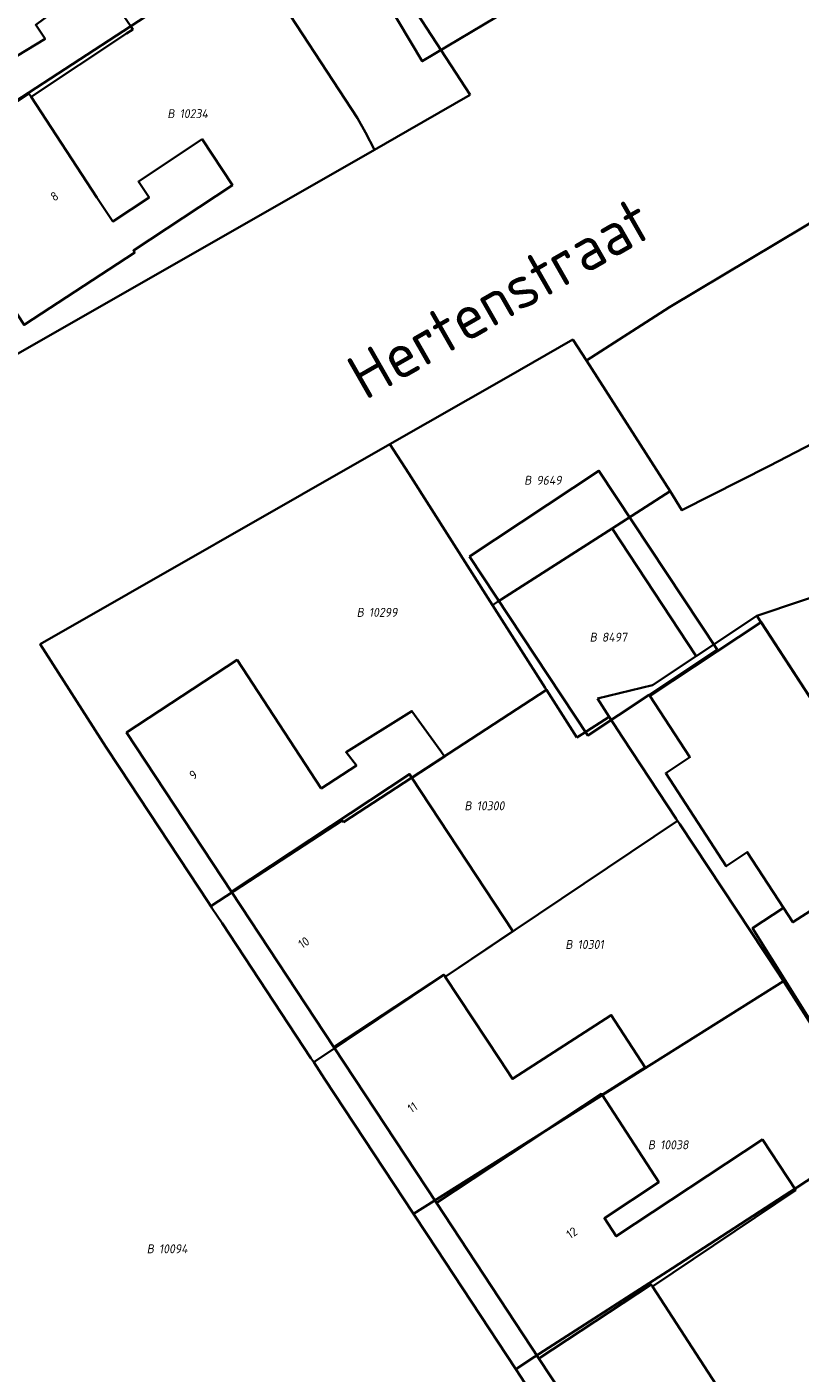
# Model space of a CAD drawing. Header units: metres. Extents: x 154989 to 155512, y 461341 to 461832.
# Tile 33 of 46: x 155305 to 155336, y 461584 to 461638. Entities that reach past the tile are written whole.
import ezdxf
from ezdxf.enums import TextEntityAlignment as Align
from ezdxf.lldxf.tags import DXFTag

# ---------------------------------------------------------------- set-up
doc = ezdxf.new("R2010")
doc.units = ezdxf.units.M
doc.layers.add('B-WE-KG-GRENS_PERCEEL-S', color=150, linetype='Continuous', lineweight=25, true_color=0x007fff, plot=False)
for name, color, linetype, lineweight in [('B-WE-OG-BEBOUWING-G', 7, 'Continuous', 35), ('B-WE-OG-BEBOUWING_HUISNUMMER-T18', 10, 'Continuous', 18), ('X-XX-AL-T18', 10, 'Continuous', 18)]:
    doc.layers.add(name, color=color, linetype=linetype, lineweight=lineweight)
doc.layers.add('N-WE-KG-GRENS_KADASTRAAL-G', color=150, linetype='KG-KADASTRAAL-SO', lineweight=35, true_color=0x007fff)
doc.styles.add('NLCS-ISO', font='NLCS-ISO.ttf')
doc.styles.add('NLCS-ISO-M1000-T18', font='NLCS-ISO.ttf', dxfattribs={"height": 1.8})
doc.styles.add('NLCS-ISO-M200-T18', font='NLCS-ISO.ttf', dxfattribs={"height": 0.36})
tags = doc.linetypes.add('KG-KADASTRAAL-SO', pattern='A,5.5,-2,["K",Standard,S=1.8,R=0,X=0,Y=-0.9],-2,5.5,-2,[5,NLCS.SHX,S=0.75,R=0,X=0,Y=0],-2', length=19).pattern_tags.tags
tags[6] = DXFTag(74, 10)

# ---------------------------------------------------------------- blocks, each defined once
blk = doc.blocks.new('SKG-PERCEELNUMMER-SO')
at = {"style": 'NLCS-ISO', "oblique": 10, "flags": 1}
for tag, p in [('GEMEENTECODE', (0, 2.55)), ('PERCEELGROOTTE', (0, -2.45))]:
    blk.add_attdef(tag, text='', height=1.8, dxfattribs=at).set_placement(p, align=Align.MIDDLE_CENTER)
at = {"style": 'NLCS-ISO', "oblique": 10}
blk.add_attdef('SECTIE', text='', height=1.8, dxfattribs=at).set_placement((-0.5, 0), align=Align.MIDDLE_RIGHT)
blk.add_attdef('PERCEELNUMMER', text='', height=1.8, dxfattribs=at).set_placement((0.5, 0), align=Align.MIDDLE_LEFT)

msp = doc.modelspace()

# ---------------------------------------------------------------- linework, layer by layer
at = {"layer": 'B-WE-OG-BEBOUWING-G', "flags": 128}
for points in [[(155324.308, 461638.557), (155324.185, 461638.757), (155315.014, 461653.666), (155310.581, 461650.856), (155314.661, 461644.937), (155315.485, 461645.45), (155320.833, 461636.484)], [(155305.086, 461635.054), (155308.922, 461637.6), (155309.179, 461637.771), (155309.111, 461637.871), (155307.787, 461639.817), (155305.273, 461637.952), (155305.652, 461637.385), (155304.154, 461636.479), (155301.025, 461641.26), (155300.893, 461641.462), (155296.48, 461638.569), (155300.593, 461632.297), (155304.999, 461635.186)], [(155307.734, 461631.008), (155305.086, 461635.054), (155304.999, 461635.186), (155300.593, 461632.297), (155304.803, 461625.877), (155309.258, 461628.79), (155309.206, 461628.87), (155313.194, 461631.503), (155311.975, 461633.349), (155309.407, 461631.654), (155309.839, 461631.005), (155308.379, 461630.041)], [(155322.736, 461616.558), (155327.5, 461609.362), (155329.969, 461610.996), (155332.715, 461612.814), (155327.951, 461620.01)], [(155340.399, 461604.826), (155334.482, 461613.911), (155330.002, 461610.946), (155331.613, 461608.48), (155330.644, 461607.847), (155333.074, 461604.093), (155333.922, 461604.663), (155335.385, 461602.423), (155335.763, 461601.844)], [(155316.77, 461607.226), (155313.382, 461612.396), (155308.932, 461609.471), (155313.151, 461603.071), (155320.325, 461607.801), (155320.421, 461607.656), (155321.738, 461608.51), (155321.578, 461608.732), (155320.421, 461610.34), (155317.772, 461608.682), (155318.186, 461608.143)], [(155324.49, 461601.48), (155320.421, 461607.656), (155320.325, 461607.801), (155313.151, 461603.071), (155317.28, 461596.81), (155321.711, 461599.732), (155321.764, 461599.651)], [(155339.686, 461592.725), (155341.121, 461593.641), (155342.447, 461594.487), (155344.977, 461596.102), (155345.761, 461596.602), (155340.399, 461604.826), (155335.763, 461601.844), (155335.385, 461602.423), (155334.134, 461601.607), (155335.658, 461599.169)], [(155328.081, 461594.898), (155329.811, 461596.001), (155328.445, 461598.11), (155324.469, 461595.535), (155323.964, 461596.315), (155321.764, 461599.651), (155321.711, 461599.732), (155317.28, 461596.81), (155321.408, 461590.548), (155328.058, 461594.933)], [(155335.872, 461591.062), (155334.53, 461593.095), (155328.647, 461589.209), (155328.169, 461589.933), (155330.359, 461591.379), (155328.081, 461594.898), (155328.058, 461594.933), (155321.408, 461590.548), (155325.536, 461584.287), (155330.055, 461587.266), (155330.107, 461587.187)], [(155325.536, 461584.287), (155329.755, 461577.888), (155330.867, 461578.612), (155332.533, 461576.123), (155335.877, 461578.293), (155330.107, 461587.187), (155330.055, 461587.266)]]:
    msp.add_lwpolyline(points, close=True, dxfattribs=at)
at = {"layer": 'N-WE-KG-GRENS_KADASTRAAL-G', "ltscale": 0.2, "flags": 128}
for points in [[(155330.785, 461626.588), (155355.771, 461641.521)], [(155299.692, 461631.789), (155313.797, 461640.973)], [(155318.547, 461633.615), (155318.234, 461634.192), (155313.797, 461640.973)], [(155319.07, 461640.803), (155322.772, 461635.142)], [(155322.772, 461635.142), (155320.249, 461633.687)], [(155318.547, 461633.615), (155318.92, 461632.928)], [(155320.249, 461633.687), (155318.92, 461632.928)], [(155318.92, 461632.928), (155304.38, 461624.624)], [(155327.445, 461624.446), (155330.785, 461626.588)], [(155319.537, 461621.08), (155324.214, 461623.753), (155326.903, 461625.291)], [(155327.445, 461624.446), (155326.903, 461625.291)], [(155330.821, 461619.183), (155327.445, 461624.446)], [(155342.183, 461624.03), (155334.82, 461620.208)], [(155308.097, 461608.901), (155305.456, 461613.029), (155319.537, 461621.08)], [(155319.537, 461621.08), (155320.291, 461619.9)], [(155323.663, 461614.604), (155320.291, 461619.9)], [(155330.821, 461619.183), (155331.29, 461618.42), (155334.82, 461620.208)], [(155330.821, 461619.183), (155328.479, 461617.685)], [(155328.479, 461617.685), (155323.863, 461614.731), (155323.663, 461614.604)], [(155331.864, 461612.554), (155328.479, 461617.685)], [(155341.625, 461616.627), (155334.306, 461614.172)], [(155323.663, 461614.604), (155325.788, 461611.269)], [(155334.306, 461614.172), (155331.864, 461612.554)], [(155334.306, 461614.172), (155339.675, 461605.937)], [(155331.864, 461612.554), (155330.103, 461611.385), (155327.894, 461610.845)], [(155325.836, 461611.193), (155317.665, 461605.868)], [(155325.788, 461611.269), (155325.836, 461611.193)], [(155325.836, 461611.193), (155327.059, 461609.273)], [(155328.364, 461610.108), (155327.894, 461610.845)], [(155328.364, 461610.108), (155327.275, 461609.411)], [(155328.906, 461609.256), (155328.364, 461610.108)], [(155327.275, 461609.411), (155327.059, 461609.273)], [(155331.064, 461605.997), (155328.906, 461609.256)], [(155308.097, 461608.901), (155308.647, 461608.066)], [(155308.647, 461608.066), (155312.225, 461602.639)], [(155317.616, 461605.943), (155312.322, 461602.492)], [(155317.616, 461605.943), (155317.665, 461605.868)], [(155321.764, 461599.651), (155331.114, 461605.922)], [(155331.114, 461605.922), (155331.064, 461605.997)], [(155331.204, 461605.786), (155331.114, 461605.922)], [(155335.19, 461599.77), (155331.204, 461605.786)], [(155312.322, 461602.492), (155312.225, 461602.639)], [(155312.382, 461602.401), (155312.322, 461602.492)], [(155312.775, 461601.804), (155312.382, 461602.401)], [(155312.775, 461601.804), (155316.353, 461596.378)], [(155316.466, 461596.206), (155321.714, 461599.726)], [(155335.378, 461599.474), (155320.482, 461590.116)], [(155321.714, 461599.726), (155321.764, 461599.651)], [(155335.19, 461599.77), (155335.378, 461599.474)], [(155335.378, 461599.474), (155335.407, 461599.429)], [(155335.407, 461599.429), (155339.686, 461592.725)], [(155316.466, 461596.206), (155316.353, 461596.378)], [(155316.904, 461595.543), (155316.466, 461596.206)], [(155316.904, 461595.543), (155320.482, 461590.116)], [(155335.912, 461591.17), (155338.176, 461592.64), (155338.581, 461592.012)], [(155330.906, 461587.923), (155335.912, 461591.17)], [(155321.032, 461589.281), (155320.482, 461590.116)], [(155321.032, 461589.281), (155324.61, 461583.854)], [(155330.906, 461587.923), (155325.361, 461584.349)], [(155324.61, 461583.854), (155325.361, 461584.349)], [(155324.61, 461583.854), (155325.16, 461583.02), (155331.551, 461573.419), (155339.697, 461577.686), (155345.778, 461580.852)]]:
    msp.add_lwpolyline(points, dxfattribs=at)

# ---------------------------------------------------------------- block references
at = {"layer": 'B-WE-KG-GRENS_PERCEEL-S', "xscale": 0.2, "yscale": 0.2, "zscale": 0.2}
for p, values in [((155310.966, 461634.378), {'PERCEELNUMMER': '10234', 'SECTIE': 'B'}), ((155325.335, 461619.626), {'PERCEELNUMMER': '9649', 'SECTIE': 'B'}), ((155318.588, 461614.311), {'PERCEELNUMMER': '10299', 'SECTIE': 'B'}), ((155327.971, 461613.313), {'PERCEELNUMMER': '8497', 'SECTIE': 'B'}), ((155322.928, 461606.528), {'PERCEELNUMMER': '10300', 'SECTIE': 'B'}), ((155326.991, 461600.948), {'PERCEELNUMMER': '10301', 'SECTIE': 'B'}), ((155330.315, 461592.887), {'PERCEELNUMMER': '10038', 'SECTIE': 'B'}), ((155310.136, 461588.702), {'PERCEELNUMMER': '10094', 'SECTIE': 'B'})]:
    msp.add_blockref('SKG-PERCEELNUMMER-SO', p, dxfattribs=at).add_auto_attribs(values)

# ---------------------------------------------------------------- texts
at = {"layer": 'B-WE-OG-BEBOUWING_HUISNUMMER-T18', "style": 'NLCS-ISO-M200-T18'}
for s, rotation, p in [('8', 33.2, (155306.027, 461631.054)), ('9', 33.4, (155311.618, 461607.773)), ('10', 33.4, (155316.068, 461601.024)), ('11', 33.4, (155320.442, 461594.391)), ('12', 33.4, (155326.859, 461589.344))]:
    msp.add_text(s, height=0.36, rotation=rotation, dxfattribs=at).set_placement(p, align=Align.MIDDLE)
at = {"layer": 'X-XX-AL-T18', "style": 'NLCS-ISO-M1000-T18'}
msp.add_text('Hertenstraat', height=1.8, rotation=29.8, dxfattribs=at).set_placement((155323.938, 461626.955), align=Align.MIDDLE)

doc.saveas('drawing.dxf')
